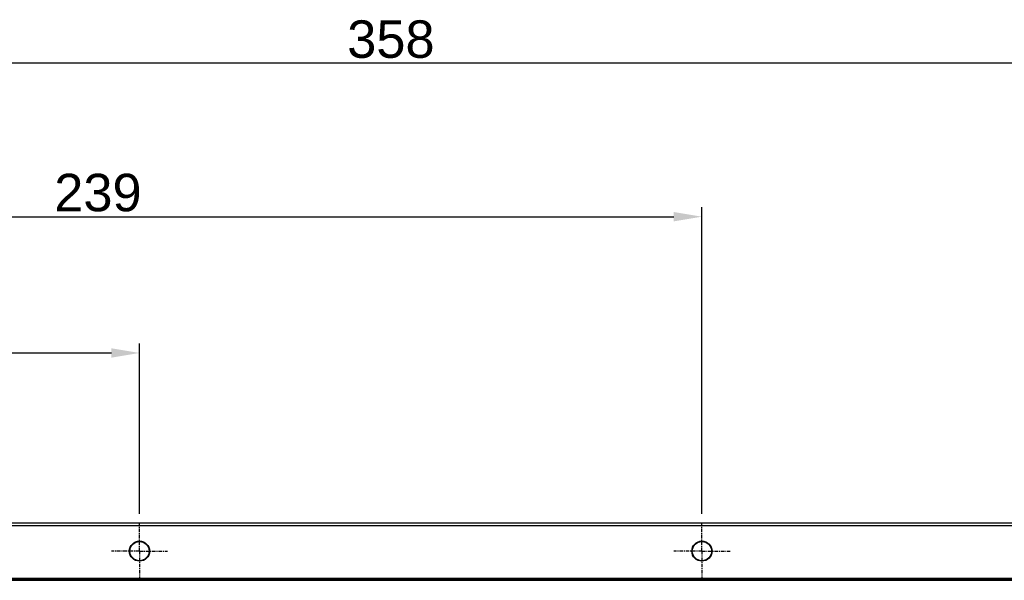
# Model space of a CAD drawing. Header units: millimetres. Extents: x 23 to 485, y 64 to 313.
# Tile 7 of 18: x 110 to 215, y 254 to 313. Entities that reach past the tile are written whole.
import ezdxf

# ---------------------------------------------------------------- set-up
doc = ezdxf.new("R2010")
doc.units = ezdxf.units.MM
doc.linetypes.add('CENTER', pattern=[0.6, 0.375, -0.075, 0.075, -0.075])
doc.layers.add('DEFAULT_1', color=3, linetype='CENTER')
doc.styles.get("Standard").update_dxf_attribs({"font": 'arial.ttf', "height": 4})
doc.dimstyles.new('ISO-25', dxfattribs={"dimtxt": 3, "dimasz": 3, "dimexe": 1, "dimexo": 1, "dimgap": 0.5, "dimtad": 1, "dimtoh": 1, "dimlfac": 2, "dimtxsty": 'Standard', "dimcen": 3, "dimclrd": 2, "dimclre": 2, "dimclrt": 2, "dimadec": 0, "dimazin": 0, "dimtfac": 1, "dimtmove": 0, "dimatfit": 3, "dimfxl": 0, "dimarcsym": 0})

# ---------------------------------------------------------------- blocks, each defined once
blk = doc.blocks.new('*D16')
at = {"color": 2, "linetype": 'Continuous', "lineweight": -2}
for p, q in [((63.08, 260.74), (63.08, 278.9)), ((122.58, 260.74), (122.58, 278.9)), ((66.08, 277.9), (119.58, 277.9))]:
    blk.add_line(p, q, dxfattribs=at)
at = {"color": 2, "linetype": 'Continuous'}
for points in [[(66.08, 278.4), (66.08, 277.4), (63.08, 277.9)], [(119.58, 278.4), (119.58, 277.4), (122.58, 277.9)]]:
    blk.add_solid(points, dxfattribs=at)
at = {"layer": 'Defpoints', "color": 0, "linetype": 'Continuous'}
for p in [(122.58, 277.9), (63.08, 259.74), (122.58, 259.74)]:
    blk.add_point(p, dxfattribs=at)
at = {"color": 2, "linetype": 'Continuous', "insert": (90.12, 282.49), "char_height": 4, "attachment_point": 2}
blk.add_mtext('119', dxfattribs=at)
blk = doc.blocks.new('*D17')
at = {"color": 2, "linetype": 'Continuous', "lineweight": -2}
for p, q in [((63.08, 260.74), (63.08, 293.45)), ((182.58, 260.74), (182.58, 293.45)), ((66.08, 292.45), (179.58, 292.45))]:
    blk.add_line(p, q, dxfattribs=at)
at = {"color": 2, "linetype": 'Continuous'}
for points in [[(66.08, 292.95), (66.08, 291.95), (63.08, 292.45)], [(179.58, 292.95), (179.58, 291.95), (182.58, 292.45)]]:
    blk.add_solid(points, dxfattribs=at)
at = {"layer": 'Defpoints', "color": 0, "linetype": 'Continuous'}
for p in [(182.58, 292.45), (63.08, 259.74), (182.58, 259.74)]:
    blk.add_point(p, dxfattribs=at)
at = {"color": 2, "linetype": 'Continuous', "insert": (118.15, 297.03), "char_height": 4, "attachment_point": 2}
blk.add_mtext('239', dxfattribs=at)
blk = doc.blocks.new('*D18')
at = {"color": 2, "linetype": 'Continuous', "lineweight": -2}
for p, q in [((63.08, 260.74), (63.08, 309.83)), ((239.08, 308.83), (66.08, 308.83)), ((242.08, 260.74), (242.08, 309.83))]:
    blk.add_line(p, q, dxfattribs=at)
at = {"color": 2, "linetype": 'Continuous'}
for points in [[(66.08, 309.33), (66.08, 308.33), (63.08, 308.83)], [(239.08, 309.33), (239.08, 308.33), (242.08, 308.83)]]:
    blk.add_solid(points, dxfattribs=at)
at = {"layer": 'Defpoints', "color": 0, "linetype": 'Continuous'}
for p in [(63.08, 308.83), (63.08, 259.74), (242.08, 259.74)]:
    blk.add_point(p, dxfattribs=at)
at = {"color": 2, "linetype": 'Continuous', "insert": (149.4, 313.41), "char_height": 4, "attachment_point": 2}
blk.add_mtext('358', dxfattribs=at)

msp = doc.modelspace()

# ---------------------------------------------------------------- linework, layer by layer
at = {"color": 9, "linetype": 'Continuous'}
for p, q in [((243.0734, 259.7291), (62.0877, 259.7291)), ((62.0952, 259.4791), (243.0659, 259.4791)), ((66.098, 253.6265), (239.0631, 253.6265)), ((238.9727, 253.8362), (66.1884, 253.8362)), ((66.1932, 253.7362), (238.9679, 253.7362))]:
    msp.add_line(p, q, dxfattribs=at)
at = {"color": 7, "linetype": 'Continuous'}
for centre, radius in [((122.5805, 256.744), 1.075), ((122.5805, 256.744), 1.027), ((182.5805, 256.744), 1.075), ((182.5805, 256.744), 1.027)]:
    msp.add_circle(centre, radius, dxfattribs=at)
at = {"layer": 'DEFAULT_1', "color": 2, "linetype": 'CENTER'}
for p, q in [((122.5805, 256.744), (122.5805, 259.744)), ((182.5805, 256.744), (182.5805, 259.744)), ((122.5805, 256.744), (119.5805, 256.744)), ((122.5805, 256.744), (122.5805, 253.7439)), ((122.5805, 256.744), (125.5806, 256.744)), ((122.5805, 256.744), (122.5805, 253.7439)), ((182.5805, 256.744), (179.5805, 256.744)), ((182.5805, 256.744), (182.5805, 253.7439)), ((182.5805, 256.744), (185.5806, 256.744)), ((182.5805, 256.744), (182.5805, 253.7439))]:
    msp.add_line(p, q, dxfattribs=at)

# ---------------------------------------------------------------- dimensions: what is measured, and where the dimension line sits
at = {"color": 2, "linetype": 'Continuous'}
dim = msp.add_linear_dim(base=(63.0805, 308.8251), p1=(242.0805, 259.744), p2=(63.0805, 259.744), angle=180, dimstyle='ISO-25', dxfattribs=at)
dim.commit()
dim.dimension.update_dxf_attribs({"geometry": '*D18', "text_midpoint": (149.3972, 308.8251), "dimtype": 160})
for base, p2, picture, middle in [((182.5805, 292.445), (182.5805, 259.744), '*D17', (118.1488, 292.445)), ((122.5805, 277.902), (122.5805, 259.744), '*D16', (90.1171, 277.902))]:
    dim = msp.add_linear_dim(base=base, p1=(63.0805, 259.744), p2=p2, dimstyle='ISO-25', dxfattribs=at)
    dim.commit()
    dim.dimension.update_dxf_attribs({"geometry": picture, "text_midpoint": middle, "dimtype": 160})

doc.saveas('drawing.dxf')
